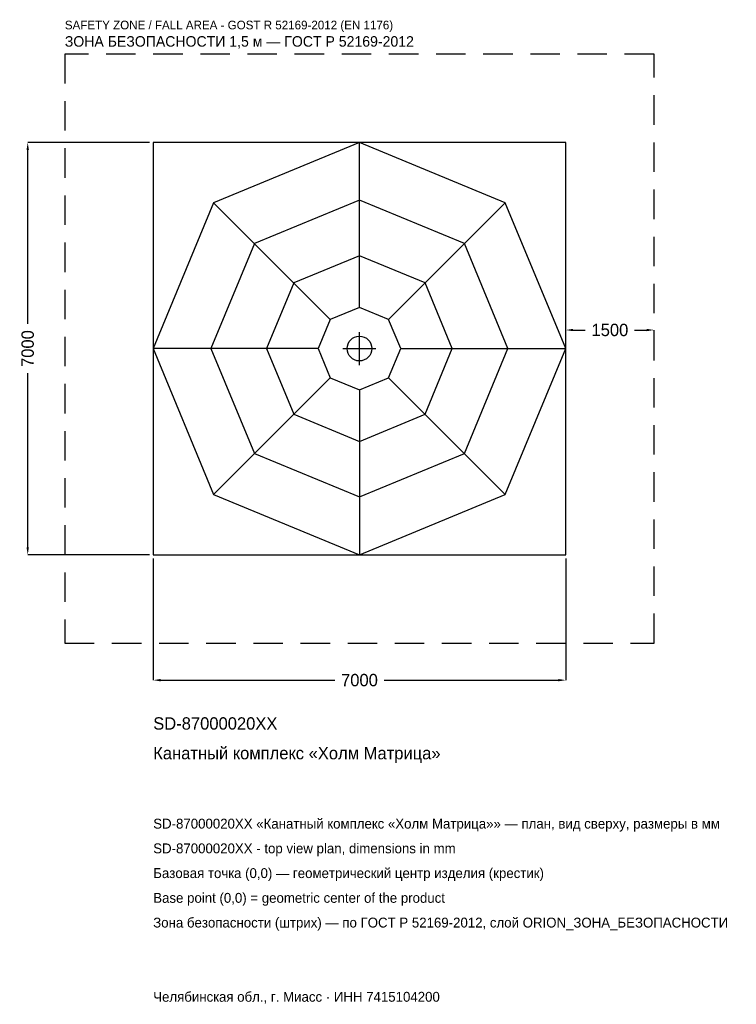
# Model space of a CAD drawing. Header units: metres. Extents: x -5766 to 6395, y -11134 to 5584.
import ezdxf

# ---------------------------------------------------------------- set-up
doc = ezdxf.new("R2010")
doc.units = ezdxf.units.M
doc.linetypes.add('DASHED', pattern=[800, 500, -300])
for name, color, linetype in [('ORION_ДАННЫЕ', 3, 'Continuous'), ('ORION_ЗОНА_БЕЗОПАСНОСТИ', 1, 'Continuous'), ('ORION_КОНТУР', 7, 'Continuous'), ('ORION_РАЗМЕРЫ', 8, 'Continuous')]:
    doc.layers.add(name, color=color, linetype=linetype)
doc.dimstyles.new('ORION', dxfattribs={"dimtxt": 210, "dimasz": 126, "dimexe": 1.25, "dimexo": 63, "dimtad": 1, "dimdec": 0, "dimcen": 2.5, "dimazin": 3, "dimtfac": 1, "dimtmove": 0, "dimatfit": 3, "dimarcsym": 0})

# ---------------------------------------------------------------- blocks, each defined once
blk = doc.blocks.new('_CLOSEDFILLED')
at = {"color": 0, "linetype": 'BYBLOCK'}
blk.add_solid([(-1, 0.16), (0, 0), (-1, -0.16)], dxfattribs=at)
blk = doc.blocks.new('*D1')
for p, q in [((-3500, -3563), (-3500, -5630)), ((3500, -3563), (3500, -5630)), ((-3374, -5630), (-420, -5630)), ((420, -5630), (3374, -5630))]:
    blk.add_line(p, q)
at = {"layer": 'Defpoints'}
for p in [(-3500, -3500), (3500, -3500), (-3500, -5630)]:
    blk.add_point(p, dxfattribs=at)
at = {"layer": 'ORION_РАЗМЕРЫ', "xscale": 126, "yscale": 126, "rotation": 180}
blk.add_blockref('_CLOSEDFILLED', (-3500, -5630), dxfattribs=at)
at = {"layer": 'ORION_РАЗМЕРЫ', "xscale": 126, "yscale": 126}
blk.add_blockref('_CLOSEDFILLED', (3500, -5630), dxfattribs=at)
at = {"layer": 'ORION_РАЗМЕРЫ', "insert": (0, -5630), "char_height": 210, "attachment_point": 5}
blk.add_mtext('7000', dxfattribs=at)
blk = doc.blocks.new('*D2')
for p, q in [((-3563, 3500), (-5630, 3500)), ((-5630, 420), (-5630, 3374)), ((-5630, -3374), (-5630, -420)), ((-3563, -3500), (-5630, -3500))]:
    blk.add_line(p, q)
at = {"layer": 'Defpoints'}
for p in [(-3500, 3500), (-5630, -3500), (-3500, -3500)]:
    blk.add_point(p, dxfattribs=at)
at = {"layer": 'ORION_РАЗМЕРЫ', "xscale": 126, "yscale": 126}
for p, rotation in [((-5630, 3500), 90), ((-5630, -3500), 270)]:
    blk.add_blockref('_CLOSEDFILLED', p, dxfattribs=dict(at, rotation=rotation))
at = {"layer": 'ORION_РАЗМЕРЫ', "insert": (-5630, 0), "char_height": 210, "attachment_point": 5, "rotation": 90}
blk.add_mtext('7000', dxfattribs=at)
blk = doc.blocks.new('*D3')
for p, q in [((3500, 63), (3500, 315)), ((3626, 315), (3830, 315)), ((4670, 315), (4874, 315)), ((5000, 63), (5000, 315))]:
    blk.add_line(p, q)
at = {"layer": 'Defpoints'}
for p in [(3500, 315), (3500, 0), (5000, 0)]:
    blk.add_point(p, dxfattribs=at)
at = {"layer": 'ORION_РАЗМЕРЫ', "xscale": 126, "yscale": 126, "rotation": 180}
blk.add_blockref('_CLOSEDFILLED', (3500, 315), dxfattribs=at)
at = {"layer": 'ORION_РАЗМЕРЫ', "xscale": 126, "yscale": 126}
blk.add_blockref('_CLOSEDFILLED', (5000, 315), dxfattribs=at)
at = {"layer": 'ORION_РАЗМЕРЫ', "insert": (4250, 315), "char_height": 210, "attachment_point": 5}
blk.add_mtext('1500', dxfattribs=at)
blk = doc.blocks.new('ОРИОН SD-87000020XX Канатный комплекс Холм Матрица')
at = {"layer": 'ORION_ЗОНА_БЕЗОПАСНОСТИ', "linetype": 'DASHED'}
blk.add_lwpolyline([(-5000, -5000), (5000, -5000), (5000, 5000), (-5000, 5000)], close=True, dxfattribs=at)
at = {"layer": 'ORION_КОНТУР'}
for p, q in [((0, 700), (0, 3500)), ((-495, 495), (-2474.9, 2474.9)), ((495, 495), (2474.9, 2474.9)), ((-700, 0), (-3500, 0)), ((700, 0), (3500, 0)), ((-495, -495), (-2474.9, -2474.9)), ((495, -495), (2474.9, -2474.9)), ((0, -700), (0, -3500))]:
    blk.add_line(p, q, dxfattribs=at)
for points in [[(-3500, -3500), (3500, -3500), (3500, 3500), (-3500, 3500)], [(3500, 0), (2474.9, 2474.9), (0, 3500), (-2474.9, 2474.9), (-3500, 0), (-2474.9, -2474.9), (0, -3500), (2474.9, -2474.9)], [(2520, 0), (1781.9, 1781.9), (0, 2520), (-1781.9, 1781.9), (-2520, 0), (-1781.9, -1781.9), (0, -2520), (1781.9, -1781.9)], [(1575, 0), (1113.7, 1113.7), (0, 1575), (-1113.7, 1113.7), (-1575, 0), (-1113.7, -1113.7), (0, -1575), (1113.7, -1113.7)], [(700, 0), (495, 495), (0, 700), (-495, 495), (-700, 0), (-495, -495), (0, -700), (495, -495)]]:
    blk.add_lwpolyline(points, close=True, dxfattribs=at)
blk.add_circle((0, 0), 210, dxfattribs=at)
at = {"layer": 'ORION_РАЗМЕРЫ'}
for p, q in [((0, -280), (0, 280)), ((-280, 0), (280, 0))]:
    blk.add_line(p, q, dxfattribs=at)
at = {"layer": 'ORION_ДАННЫЕ'}
for tag, p in [('АРТИКУЛ', (-3500, -6470)), ('НАИМЕНОВАНИЕ', (-3500, -6974))]:
    blk.add_attdef(tag, p, '', height=210, dxfattribs=at)
at = {"layer": 'ORION_ДАННЫЕ', "flags": 1}
for tag, p in [('ПРОИЗВОДИТЕЛЬ', (-3500, -7478)), ('ТЕЛЕФОН', (-3500, -7982)), ('САЙТ', (-3500, -8990)), ('АДРЕС', (-3500, -9494)), ('РЕКВИЗИТЫ', (-3500, -9998)), ('ГАБАРИТЫ', (-3500, -10502)), ('ЗОНА_БЕЗОПАСНОСТИ', (-3500, -11006))]:
    blk.add_attdef(tag, p, '', height=210, dxfattribs=at)
at = {"layer": 'ORION_ЗОНА_БЕЗОПАСНОСТИ', "color": 1}
for s, height, p in [('SAFETY ZONE / FALL AREA - GOST R 52169-2012 (EN 1176)', 147, (-5000, 5420)), ('ЗОНА БЕЗОПАСНОСТИ 1,5 м — ГОСТ Р 52169-2012', 178.5, (-5000, 5126))]:
    blk.add_text(s, height=height, dxfattribs=at).set_placement(p)
at = {"layer": 'ORION_РАЗМЕРЫ'}
dim = blk.add_linear_dim(base=(-5630, -3500), p1=(-3500, -3500), p2=(-3500, 3500), angle=90, dimstyle='ORION', dxfattribs=at)
dim.commit()
dim.dimension.update_dxf_attribs({"geometry": '*D2', "text_midpoint": (-5630, 0)})
for base, p1, p2, picture, middle in [((3500, 315), (3500, 0), (5000, 0), '*D3', (4250, 315)), ((-3500, -5630), (-3500, -3500), (3500, -3500), '*D1', (0, -5630))]:
    dim = blk.add_linear_dim(base=base, p1=p1, p2=p2, dimstyle='ORION', dxfattribs=at)
    dim.commit()
    dim.dimension.update_dxf_attribs({"geometry": picture, "text_midpoint": middle})

msp = doc.modelspace()

# ---------------------------------------------------------------- block references
msp.add_blockref('ОРИОН SD-87000020XX Канатный комплекс Холм Матрица', (0, 0)).add_auto_attribs({'АРТИКУЛ': 'SD-87000020XX', 'НАИМЕНОВАНИЕ': 'Канатный комплекс «Холм Матрица»'})

# ---------------------------------------------------------------- texts
at = {"layer": 'ORION_ДАННЫЕ', "color": 3}
for s, p in [('SD-87000020XX «Канатный комплекс «Холм Матрица»» — план, вид сверху, размеры в мм', (-3500, -8150)), ('SD-87000020XX - top view plan, dimensions in mm', (-3500, -8570)), ('Челябинская обл., г. Миасс · ИНН 7415104200', (-3500, -11090))]:
    msp.add_text(s, height=168, dxfattribs=at).set_placement(p)
at = {"layer": 'ORION_ДАННЫЕ', "color": 7}
for s, p in [('Базовая точка (0,0) — геометрический центр изделия (крестик)', (-3500, -8990)), ('Base point (0,0) = geometric center of the product', (-3500, -9410))]:
    msp.add_text(s, height=168, dxfattribs=at).set_placement(p)
at = {"layer": 'ORION_ДАННЫЕ', "color": 1}
msp.add_text('Зона безопасности (штрих) — по ГОСТ Р 52169-2012, слой ORION_ЗОНА_БЕЗОПАСНОСТИ', height=168, dxfattribs=at).set_placement((-3500, -9830))

doc.saveas('drawing.dxf')
